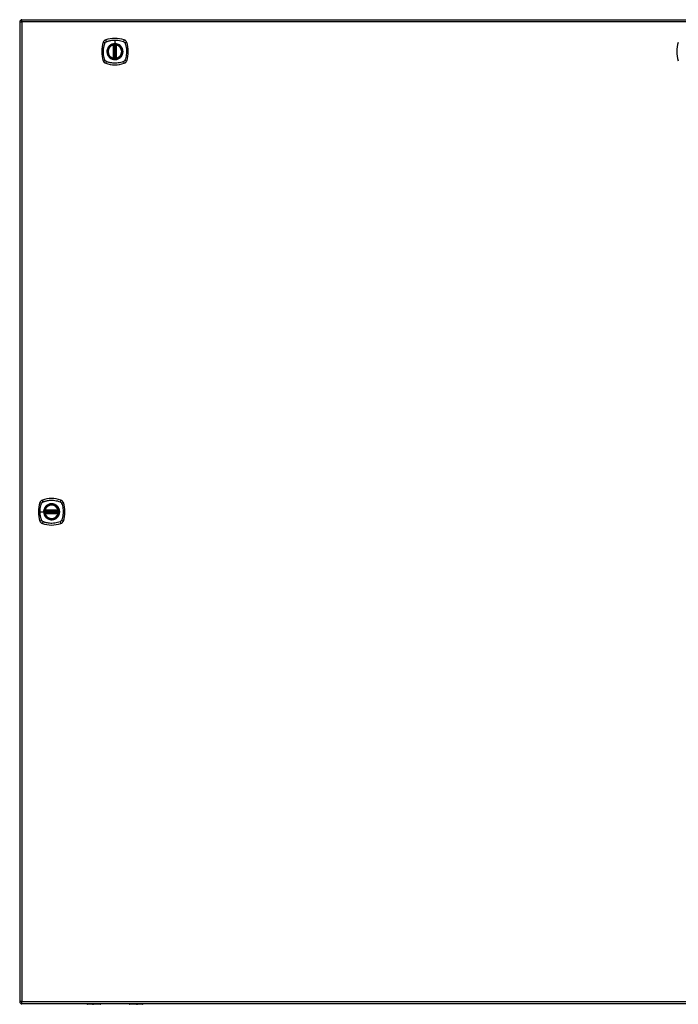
# Model space of a CAD drawing. Header units: inches. Extents: x 84 to 204, y 54 to 98.
# Tile 5 of 7: x 144 to 174, y 54 to 98. Entities that reach past the tile are written whole.
import ezdxf

# ---------------------------------------------------------------- set-up
doc = ezdxf.new("R2010")
doc.units = ezdxf.units.IN
doc.header["$MEASUREMENT"] = 0
doc.layers.add('Visible Edges(ANSI)', color=7, linetype='Continuous', lineweight=25)
doc.layers.add('Visible Tangent Edges(ANSI)', color=7, linetype='Continuous', lineweight=25)

msp = doc.modelspace()

# ---------------------------------------------------------------- linework, layer by layer
at = {"layer": 'Visible Edges(ANSI)'}
for p, q in [((144.455, 97.985), (144.455, 54.265)), ((144.554, 98.084), (204.159, 98.084)), ((148.646, 96.368), (148.646, 96.953)), ((148.666, 96.363), (148.666, 96.957)), ((148.745, 96.957), (148.745, 96.363)), ((148.765, 96.953), (148.765, 96.368)), ((145.583, 76.165), (146.176, 76.165)), ((146.176, 76.086), (145.583, 76.086)), ((145.587, 76.184), (146.172, 76.184)), ((146.172, 76.066), (145.587, 76.066)), ((204.159, 54.166), (144.554, 54.166)), ((148.06, 54.147), (147.475, 54.147)), ((148.076, 54.166), (148.076, 54.162)), ((149.335, 54.162), (149.335, 54.166)), ((149.936, 54.147), (149.351, 54.147))]:
    msp.add_line(p, q, dxfattribs=at)
for centre, radius in [((148.705, 96.66), 0.32), ((148.705, 96.66), 0.315), ((145.879, 76.125), 0.32), ((145.879, 76.125), 0.315)]:
    msp.add_circle(centre, radius, dxfattribs=at)
for centre, radius, start, end in [((144.554, 97.985), 0.099, 90, 180), ((148.351, 97.015), 0.177, 108.7722, 161.2278), ((148.705, 95.971), 1.28, 71.2278, 108.7722), ((149.06, 97.015), 0.177, 18.7722, 71.2278), ((149.394, 96.66), 1.28, 161.2278, 198.7722), ((148.705, 96.66), 0.313, 103.6344, 256.3656), ((148.705, 96.66), 0.313, 99.784, 103.6344), ((148.634, 96.953), 0.0118, 0, 103.6344), ((148.654, 96.957), 0.0118, 0, 99.784), ((148.705, 96.66), 0.313, 84.7499, 95.2501), ((148.757, 96.957), 0.0118, 80.216, 180), ((148.705, 96.66), 0.313, 76.3656, 80.216), ((148.776, 96.953), 0.0118, 76.3656, 180), ((148.705, 96.66), 0.313, 283.6344, 76.3656), ((148.016, 96.66), 1.28, 341.2278, 18.7722), ((175.046, 96.66), 1.28, 161.2278, 198.7722), ((148.351, 96.305), 0.177, 198.7722, 251.2278), ((148.634, 96.368), 0.0118, 256.3656, 0), ((148.705, 96.66), 0.313, 256.3656, 260.216), ((148.654, 96.363), 0.0118, 260.216, 0), ((148.705, 96.66), 0.313, 264.7499, 275.2501), ((148.757, 96.363), 0.0118, 180, 279.784), ((148.705, 96.66), 0.313, 279.784, 283.6344), ((148.776, 96.368), 0.0118, 180, 283.6344), ((149.06, 96.305), 0.177, 288.7722, 341.2278), ((148.705, 97.349), 1.28, 251.2278, 288.7722), ((146.568, 76.125), 1.28, 161.2278, 198.7722), ((145.525, 76.48), 0.177, 108.7722, 161.2278), ((145.879, 75.436), 1.28, 71.2278, 108.7722), ((146.234, 76.48), 0.177, 18.7722, 71.2278), ((145.19, 76.125), 1.28, 341.2278, 18.7722), ((145.879, 76.125), 0.313, 174.7499, 185.2501), ((145.879, 76.125), 0.313, 166.3656, 170.216), ((145.583, 76.176), 0.0118, 170.216, 270), ((145.583, 76.074), 0.0118, 90, 189.784), ((145.879, 76.125), 0.313, 189.784, 193.6344), ((145.879, 76.125), 0.313, 13.6344, 166.3656), ((145.587, 76.196), 0.0118, 166.3656, 270), ((145.587, 76.054), 0.0118, 90, 193.6344), ((145.879, 76.125), 0.313, 193.6344, 346.3656), ((146.172, 76.196), 0.0118, 270, 13.6344), ((146.172, 76.054), 0.0118, 346.3656, 90), ((146.176, 76.176), 0.0118, 270, 9.784), ((146.176, 76.074), 0.0118, 350.216, 90), ((145.879, 76.125), 0.313, 9.784, 13.6344), ((145.879, 76.125), 0.313, 346.3656, 350.216), ((145.879, 76.125), 0.313, 354.7499, 5.2501), ((145.525, 75.77), 0.177, 198.7722, 251.2278), ((145.879, 76.814), 1.28, 251.2278, 288.7722), ((146.234, 75.77), 0.177, 288.7722, 341.2278), ((144.554, 54.265), 0.099, 180, 270), ((147.475, 54.166), 0.0197, 180.5386, 270), ((148.06, 54.162), 0.0157, 270, 0), ((149.351, 54.162), 0.0157, 180, 270), ((149.936, 54.166), 0.0197, 270, 359.4614)]:
    msp.add_arc(centre, radius, start, end, dxfattribs=at)
for points, knots in [([(148.677, 96.972), (148.675, 96.972), (148.674, 96.972), (148.669, 96.971), (148.667, 96.971), (148.661, 96.97), (148.658, 96.97), (148.654, 96.969), (148.652, 96.969), (148.652, 96.969)], [0, 0, 0, 0, 0.01176793, 0.01176793, 0.03059662, 0.03059662, 0.06072253, 0.06072253, 0.09414345, 0.09414345, 0.09414345, 0.09414345]), ([(148.759, 96.969), (148.759, 96.969), (148.758, 96.969), (148.758, 96.969), (148.757, 96.969), (148.753, 96.97), (148.751, 96.97), (148.743, 96.971), (148.739, 96.971), (148.734, 96.972)], [0, 0, 0, 0, 0.01176876, 0.01176876, 0.03059878, 0.03059878, 0.0607268, 0.0607268, 0.09415008, 0.09415008, 0.09415008, 0.09415008]), ([(148.652, 96.352), (148.652, 96.352), (148.654, 96.352), (148.658, 96.351), (148.661, 96.35), (148.667, 96.35), (148.669, 96.349), (148.674, 96.349), (148.675, 96.349), (148.677, 96.349)], [0, 0, 0, 0, 0.03342093, 0.03342093, 0.06354683, 0.06354683, 0.08237552, 0.08237552, 0.09414345, 0.09414345, 0.09414345, 0.09414345]), ([(148.734, 96.349), (148.739, 96.349), (148.743, 96.349), (148.751, 96.35), (148.753, 96.351), (148.757, 96.351), (148.758, 96.352), (148.758, 96.352), (148.759, 96.352), (148.759, 96.352)], [0, 0, 0, 0, 0.03342328, 0.03342328, 0.06355131, 0.06355131, 0.08238132, 0.08238132, 0.09415008, 0.09415008, 0.09415008, 0.09415008]), ([(145.571, 76.178), (145.571, 76.178), (145.571, 76.178), (145.571, 76.177), (145.571, 76.177), (145.57, 76.173), (145.57, 76.17), (145.569, 76.163), (145.568, 76.158), (145.568, 76.154)], [0, 0, 0, 0, 0.01176876, 0.01176876, 0.03059878, 0.03059878, 0.0607268, 0.0607268, 0.09415008, 0.09415008, 0.09415008, 0.09415008]), ([(145.568, 76.097), (145.568, 76.095), (145.568, 76.093), (145.569, 76.089), (145.569, 76.087), (145.57, 76.081), (145.57, 76.078), (145.571, 76.073), (145.571, 76.072), (145.571, 76.072)], [0, 0, 0, 0, 0.01176793, 0.01176793, 0.03059662, 0.03059662, 0.06072253, 0.06072253, 0.09414345, 0.09414345, 0.09414345, 0.09414345]), ([(146.191, 76.154), (146.191, 76.158), (146.19, 76.163), (146.189, 76.17), (146.189, 76.173), (146.188, 76.177), (146.188, 76.177), (146.188, 76.178), (146.188, 76.178), (146.188, 76.178)], [0, 0, 0, 0, 0.03342328, 0.03342328, 0.06355131, 0.06355131, 0.08238132, 0.08238132, 0.09415008, 0.09415008, 0.09415008, 0.09415008]), ([(146.188, 76.072), (146.188, 76.072), (146.188, 76.073), (146.189, 76.078), (146.189, 76.081), (146.19, 76.087), (146.19, 76.089), (146.191, 76.093), (146.191, 76.095), (146.191, 76.097)], [0, 0, 0, 0, 0.03342093, 0.03342093, 0.06354683, 0.06354683, 0.08237552, 0.08237552, 0.09414345, 0.09414345, 0.09414345, 0.09414345])]:
    msp.add_open_spline(points, degree=3, knots=knots, dxfattribs=at)
at = {"layer": 'Visible Tangent Edges(ANSI)'}
for p, q in [((144.455, 97.985), (144.554, 97.985)), ((144.554, 97.985), (144.554, 98.084)), ((204.159, 97.985), (144.554, 97.985)), ((144.554, 97.985), (144.554, 54.265)), ((148.705, 97.177), (148.705, 97.017)), ((148.634, 96.953), (148.632, 96.964)), ((148.634, 96.953), (148.646, 96.953)), ((148.634, 96.953), (148.634, 96.368)), ((148.646, 96.953), (148.656, 96.953)), ((148.652, 96.969), (148.653, 96.963)), ((148.656, 96.957), (148.666, 96.957)), ((148.656, 96.368), (148.656, 96.953)), ((148.678, 96.96), (148.677, 96.972)), ((148.678, 96.36), (148.678, 96.96)), ((148.705, 97.012), (148.705, 97.017)), ((148.733, 96.96), (148.734, 96.972)), ((148.733, 96.96), (148.733, 96.36)), ((148.745, 96.957), (148.755, 96.957)), ((148.755, 96.953), (148.765, 96.953)), ((148.755, 96.953), (148.755, 96.368)), ((148.758, 96.963), (148.759, 96.969)), ((148.765, 96.953), (148.776, 96.953)), ((148.779, 96.964), (148.776, 96.953)), ((148.776, 96.368), (148.776, 96.953)), ((148.632, 96.356), (148.634, 96.368)), ((148.646, 96.368), (148.634, 96.368)), ((148.656, 96.368), (148.646, 96.368)), ((148.653, 96.358), (148.652, 96.352)), ((148.666, 96.363), (148.656, 96.363)), ((148.677, 96.349), (148.678, 96.36)), ((148.734, 96.349), (148.733, 96.36)), ((148.755, 96.363), (148.745, 96.363)), ((148.765, 96.368), (148.755, 96.368)), ((148.759, 96.352), (148.758, 96.358)), ((148.776, 96.368), (148.765, 96.368)), ((148.776, 96.368), (148.779, 96.356)), ((145.363, 76.125), (145.523, 76.125)), ((145.527, 76.125), (145.523, 76.125)), ((145.58, 76.153), (145.568, 76.154)), ((145.58, 76.098), (145.568, 76.097)), ((145.577, 76.177), (145.571, 76.178)), ((145.571, 76.072), (145.577, 76.073)), ((145.575, 76.199), (145.587, 76.196)), ((145.587, 76.054), (145.575, 76.051)), ((145.58, 76.153), (146.179, 76.153)), ((146.179, 76.098), (145.58, 76.098)), ((145.583, 76.165), (145.583, 76.175)), ((145.583, 76.076), (145.583, 76.086)), ((145.587, 76.184), (145.587, 76.196)), ((146.172, 76.196), (145.587, 76.196)), ((145.587, 76.175), (145.587, 76.184)), ((145.587, 76.175), (146.172, 76.175)), ((145.587, 76.066), (145.587, 76.076)), ((146.172, 76.076), (145.587, 76.076)), ((145.587, 76.054), (145.587, 76.066)), ((145.587, 76.054), (146.172, 76.054)), ((146.172, 76.196), (146.184, 76.199)), ((146.172, 76.196), (146.172, 76.184)), ((146.172, 76.184), (146.172, 76.175)), ((146.172, 76.076), (146.172, 76.066)), ((146.172, 76.066), (146.172, 76.054)), ((146.184, 76.051), (146.172, 76.054)), ((146.176, 76.175), (146.176, 76.165)), ((146.176, 76.086), (146.176, 76.076)), ((146.191, 76.154), (146.179, 76.153)), ((146.191, 76.097), (146.179, 76.098)), ((146.188, 76.178), (146.182, 76.177)), ((146.182, 76.073), (146.188, 76.072)), ((144.554, 54.265), (144.455, 54.265)), ((144.554, 54.166), (144.554, 54.265)), ((144.554, 54.265), (204.159, 54.265)), ((147.475, 54.166), (147.475, 54.147)), ((148.06, 54.147), (148.06, 54.166)), ((149.351, 54.166), (149.351, 54.147)), ((149.936, 54.147), (149.936, 54.166))]:
    msp.add_line(p, q, dxfattribs=at)
for centre, radius in [((148.705, 96.66), 0.346), ((148.705, 96.66), 0.342), ((148.705, 96.66), 0.325), ((148.705, 96.66), 0.324), ((145.879, 76.125), 0.346), ((145.879, 76.125), 0.342), ((145.879, 76.125), 0.325), ((145.879, 76.125), 0.324)]:
    msp.add_circle(centre, radius, dxfattribs=at)
for centre, start, end in [((148.705, 96.66), 103.6344, 256.3656), ((148.705, 96.66), 84.7499, 95.2501), ((148.705, 96.66), 283.6344, 76.3656), ((148.705, 96.66), 264.7499, 275.2501), ((145.879, 76.125), 174.7499, 185.2501), ((145.879, 76.125), 13.6344, 166.3656), ((145.879, 76.125), 193.6344, 346.3656), ((145.879, 76.125), 354.7499, 5.2501)]:
    msp.add_arc(centre, 0.301, start, end, dxfattribs=at)
for centre, major_axis, ratio, start_param, end_param in [((148.331, 97.073), (-0.037, 0.112), 0.042597, 0.170073, 1.307344), ((149.08, 97.073), (0.037, 0.112), 0.042597, 4.975842, 6.113112), ((148.293, 97.035), (-0.112, 0.037), 0.042597, 4.975842, 6.113112), ((148.652, 96.968), (-0.00893, -0.00773), 0.431674, 0, 1.315955), ((148.658, 96.957), (-0.0116, -0.0021), 0.025638, 4.856604, 6.283185), ((148.753, 96.957), (0.0116, -0.0021), 0.025638, 0, 1.426581), ((148.759, 96.968), (0.00893, -0.00773), 0.431674, 4.96723, 6.283185), ((149.118, 97.035), (0.112, 0.037), 0.042597, 0.170073, 1.307344), ((148.293, 96.286), (-0.112, -0.037), 0.042597, 0.170073, 1.307344), ((148.652, 96.352), (-0.00893, 0.00773), 0.431674, 4.96723, 6.283185), ((148.658, 96.363), (-0.0116, 0.0021), 0.025638, 0, 1.426581), ((148.753, 96.363), (0.0116, 0.0021), 0.025638, 4.856604, 6.283185), ((148.759, 96.352), (0.00893, 0.00773), 0.431674, 0, 1.315955), ((149.118, 96.286), (0.112, -0.037), 0.042597, 4.975842, 6.113112), ((148.331, 96.248), (-0.037, -0.112), 0.042597, 4.975842, 6.113112), ((149.08, 96.248), (0.037, -0.112), 0.042597, 0.170073, 1.307344), ((145.467, 76.5), (-0.112, 0.037), 0.042597, 4.975842, 6.113112), ((145.505, 76.538), (-0.037, 0.112), 0.042597, 0.170073, 1.307344), ((146.254, 76.538), (0.037, 0.112), 0.042597, 4.975842, 6.113112), ((146.292, 76.5), (0.112, 0.037), 0.042597, 0.170073, 1.307344), ((145.571, 76.178), (0.00773, 0.00893), 0.431674, 4.96723, 6.283185), ((145.571, 76.072), (0.00773, -0.00893), 0.431674, 0, 1.315955), ((145.583, 76.173), (0.0021, 0.0116), 0.025638, 0, 1.426581), ((145.583, 76.078), (0.0021, -0.0116), 0.025638, 4.856604, 6.283185), ((146.176, 76.173), (-0.0021, 0.0116), 0.025638, 4.856604, 6.283185), ((146.176, 76.078), (-0.0021, -0.0116), 0.025638, 0, 1.426581), ((146.188, 76.178), (-0.00773, 0.00893), 0.431674, 0, 1.315955), ((146.188, 76.072), (-0.00773, -0.00893), 0.431674, 4.96723, 6.283185), ((145.467, 75.751), (-0.112, -0.037), 0.042597, 0.170073, 1.307344), ((145.505, 75.713), (-0.037, -0.112), 0.042597, 4.975842, 6.113112), ((146.254, 75.713), (0.037, -0.112), 0.042597, 0.170073, 1.307344), ((146.292, 75.751), (0.112, -0.037), 0.042597, 4.975842, 6.113112)]:
    msp.add_ellipse(centre, major_axis=major_axis, ratio=ratio, start_param=start_param, end_param=end_param, dxfattribs=at)
for points, knots in [([(148.317, 97.1), (148.321, 97.102), (148.326, 97.104), (148.33, 97.107), (148.334, 97.108), (148.337, 97.109), (148.348, 97.113), (148.355, 97.116), (148.377, 97.123), (148.391, 97.128), (148.424, 97.138), (148.443, 97.143), (148.483, 97.152), (148.505, 97.157), (148.556, 97.166), (148.586, 97.17), (148.646, 97.175), (148.675, 97.177), (148.705, 97.177)], [-2.0916334, -2.0916334, -2.0916334, -2.0916334, -2.0642813, -2.0642813, -2.0642813, -2.0356922, -2.0356922, -1.9797509, -1.9797509, -1.8678685, -1.8678685, -1.7251565, -1.7251565, -1.5653756, -1.5653756, -1.3447881, -1.3447881, -1.1256399, -1.1256399, -1.1256399, -1.1256399]), ([(148.705, 97.177), (148.709, 97.177), (148.713, 97.177), (148.763, 97.176), (148.809, 97.173), (148.893, 97.16), (148.932, 97.152), (149.007, 97.132), (149.044, 97.12), (149.081, 97.107), (149.085, 97.104), (149.09, 97.102), (149.094, 97.1)], [-1.1256399, -1.1256399, -1.1256399, -1.1256399, -1.0995163, -1.0995163, -0.7599169, -0.7599169, -0.4729864, -0.4729864, -0.1860606, -0.1860606, -0.1860606, -0.158713, -0.158713, -0.158713, -0.158713]), ([(148.266, 96.272), (148.263, 96.276), (148.261, 96.28), (148.259, 96.285), (148.246, 96.321), (148.234, 96.358), (148.214, 96.434), (148.206, 96.472), (148.193, 96.557), (148.189, 96.603), (148.189, 96.683), (148.19, 96.717), (148.196, 96.78), (148.2, 96.81), (148.209, 96.861), (148.213, 96.882), (148.223, 96.922), (148.228, 96.941), (148.238, 96.974), (148.243, 96.989), (148.25, 97.01), (148.253, 97.018), (148.256, 97.028), (148.258, 97.032), (148.259, 97.036), (148.261, 97.04), (148.263, 97.045), (148.266, 97.049)], [-2.091632, -2.091632, -2.091632, -2.091632, -2.064284, -2.064284, -2.064284, -1.777358, -1.777358, -1.490428, -1.490428, -1.150828, -1.150828, -0.905556, -0.905556, -0.684969, -0.684969, -0.525188, -0.525188, -0.382476, -0.382476, -0.270594, -0.270594, -0.214652, -0.214652, -0.186063, -0.186063, -0.186063, -0.158711, -0.158711, -0.158711, -0.158711]), ([(148.266, 97.049), (148.266, 97.05), (148.266, 97.051), (148.27, 97.057), (148.273, 97.062), (148.28, 97.071), (148.283, 97.075), (148.287, 97.079)], [-0.07033438, -0.07033438, -0.07033438, -0.07033438, -0.06421309, -0.06421309, -0.02948796, -0.02948796, 0, 0, 0, 0]), ([(148.287, 97.079), (148.295, 97.087), (148.305, 97.094), (148.316, 97.1), (148.316, 97.1), (148.317, 97.1)], [-0.96795364, -0.96795364, -0.96795364, -0.96795364, -0.90021117, -0.90021117, -0.8975441, -0.8975441, -0.8975441, -0.8975441]), ([(148.431, 96.888), (148.396, 96.846), (148.37, 96.795), (148.35, 96.708), (148.347, 96.672), (148.353, 96.585), (148.368, 96.534), (148.404, 96.469), (148.417, 96.45), (148.431, 96.433)], [-2.261677, -2.261677, -2.261677, -2.261677, -1.798938, -1.798938, -1.507093, -1.507093, -1.067939, -1.067939, -0.878435, -0.878435, -0.878435, -0.878435]), ([(148.705, 97.012), (148.728, 97.012), (148.751, 97.01), (148.803, 97), (148.83, 96.991), (148.883, 96.966), (148.908, 96.95), (148.93, 96.932), (148.964, 96.903), (148.993, 96.869), (149.036, 96.79), (149.05, 96.746), (149.059, 96.667), (149.058, 96.632), (149.042, 96.539), (149.015, 96.482), (148.977, 96.435), (148.949, 96.402), (148.916, 96.374), (148.84, 96.332), (148.797, 96.318), (148.735, 96.309), (148.714, 96.308), (148.655, 96.31), (148.617, 96.317), (148.544, 96.345), (148.51, 96.364), (148.481, 96.389), (148.447, 96.417), (148.418, 96.452), (148.372, 96.536), (148.357, 96.586), (148.352, 96.672), (148.355, 96.707), (148.375, 96.793), (148.4, 96.843), (148.434, 96.885), (148.463, 96.921), (148.5, 96.95), (148.557, 96.98), (148.573, 96.987), (148.627, 97.006), (148.666, 97.012), (148.705, 97.012)], [-3.141593, -3.141593, -3.141593, -3.141593, -2.946484, -2.946484, -2.698623, -2.698623, -2.450768, -2.450768, -2.450768, -2.075295, -2.075295, -1.686192, -1.686192, -1.395223, -1.395223, -0.880236, -0.880236, -0.880236, -0.512165, -0.512165, -0.139879, -0.139879, 0.031355, 0.031355, 0.361026, 0.361026, 0.690691, 0.690691, 0.690691, 1.067939, 1.067939, 1.507093, 1.507093, 1.798938, 1.798938, 2.261677, 2.261677, 2.261677, 2.656394, 2.656394, 2.806973, 2.806973, 3.141593, 3.141593, 3.141593, 3.141593]), ([(148.705, 97.017), (148.666, 97.017), (148.626, 97.01), (148.571, 96.991), (148.555, 96.984), (148.517, 96.964), (148.497, 96.951), (148.478, 96.935)], [-3.1415927, -3.1415927, -3.1415927, -3.1415927, -2.8069728, -2.8069728, -2.6563938, -2.6563938, -2.4492433, -2.4492433, -2.4492433, -2.4492433]), ([(148.653, 96.963), (148.652, 96.963), (148.651, 96.964), (148.649, 96.965), (148.647, 96.965), (148.645, 96.965), (148.644, 96.965), (148.643, 96.966), (148.642, 96.966), (148.641, 96.966), (148.64, 96.966), (148.638, 96.965), (148.637, 96.965), (148.634, 96.965), (148.633, 96.965), (148.632, 96.964)], [0, 0, 0, 0, 0.0147084, 0.0147084, 0.031518, 0.031518, 0.04202399, 0.04202399, 0.04727699, 0.04727699, 0.05568179, 0.05568179, 0.06912947, 0.06912947, 0.08404799, 0.08404799, 0.08404799, 0.08404799]), ([(148.656, 96.957), (148.656, 96.958), (148.655, 96.959), (148.655, 96.96), (148.654, 96.961), (148.654, 96.962), (148.653, 96.963)], [-0.0331638, -0.0331638, -0.0331638, -0.0331638, -0.01452823, -0.01452823, -0.01452823, 0, 0, 0, 0]), ([(148.656, 96.953), (148.656, 96.953), (148.656, 96.954), (148.656, 96.955), (148.656, 96.955), (148.656, 96.956), (148.656, 96.956), (148.656, 96.957), (148.656, 96.957), (148.656, 96.957)], [0, 0, 0, 0, 0.00371762, 0.00371762, 0.00706872, 0.00706872, 0.00916316, 0.00916316, 0.01047218, 0.01047218, 0.01047218, 0.01047218]), ([(148.666, 96.957), (148.666, 96.957), (148.667, 96.957), (148.669, 96.958), (148.67, 96.958), (148.673, 96.959), (148.674, 96.959), (148.676, 96.96), (148.677, 96.96), (148.678, 96.96)], [-0.09414345, -0.09414345, -0.09414345, -0.09414345, -0.06072253, -0.06072253, -0.03059662, -0.03059662, -0.01176793, -0.01176793, 0, 0, 0, 0]), ([(148.933, 96.935), (148.91, 96.954), (148.885, 96.97), (148.832, 96.995), (148.804, 97.005), (148.752, 97.015), (148.729, 97.017), (148.705, 97.017)], [2.4507676, 2.4507676, 2.4507676, 2.4507676, 2.6986231, 2.6986231, 2.9464842, 2.9464842, 3.1415927, 3.1415927, 3.1415927, 3.1415927]), ([(148.733, 96.96), (148.735, 96.96), (148.737, 96.959), (148.741, 96.958), (148.742, 96.958), (148.744, 96.957), (148.744, 96.957), (148.745, 96.957), (148.745, 96.957), (148.745, 96.957)], [-0.09415008, -0.09415008, -0.09415008, -0.09415008, -0.0607268, -0.0607268, -0.03059878, -0.03059878, -0.01176876, -0.01176876, 0, 0, 0, 0]), ([(148.755, 96.957), (148.755, 96.957), (148.755, 96.957), (148.755, 96.956), (148.755, 96.956), (148.755, 96.955), (148.755, 96.955), (148.755, 96.954), (148.755, 96.953), (148.755, 96.953)], [0, 0, 0, 0, 0.00130902, 0.00130902, 0.00340346, 0.00340346, 0.00675456, 0.00675456, 0.01047218, 0.01047218, 0.01047218, 0.01047218]), ([(148.779, 96.964), (148.778, 96.965), (148.777, 96.965), (148.774, 96.965), (148.772, 96.966), (148.77, 96.966), (148.769, 96.966), (148.767, 96.965), (148.767, 96.965), (148.766, 96.965), (148.765, 96.965), (148.763, 96.965), (148.762, 96.965), (148.76, 96.964), (148.759, 96.963), (148.758, 96.963)], [-0.00107612, -0.00107612, -0.00107612, -0.00107612, 0.01363228, 0.01363228, 0.03044188, 0.03044188, 0.04094788, 0.04094788, 0.04620088, 0.04620088, 0.05460568, 0.05460568, 0.06805335, 0.06805335, 0.08297187, 0.08297187, 0.08297187, 0.08297187]), ([(148.98, 96.433), (149.019, 96.48), (149.046, 96.537), (149.063, 96.631), (149.064, 96.667), (149.055, 96.747), (149.04, 96.792), (149.007, 96.852), (148.994, 96.871), (148.98, 96.888)], [0.880236, 0.880236, 0.880236, 0.880236, 1.395223, 1.395223, 1.686192, 1.686192, 2.075295, 2.075295, 2.263394, 2.263394, 2.263394, 2.263394]), ([(149.094, 97.1), (149.102, 97.097), (149.109, 97.092), (149.126, 97.078), (149.135, 97.068), (149.143, 97.054), (149.144, 97.051), (149.145, 97.049)], [0, 0, 0, 0, 0.0481127, 0.0481127, 0.1250929, 0.1250929, 0.1407015, 0.1407015, 0.1407015, 0.1407015]), ([(149.145, 97.049), (149.147, 97.045), (149.15, 97.04), (149.152, 97.036), (149.153, 97.032), (149.154, 97.028), (149.158, 97.018), (149.161, 97.01), (149.168, 96.989), (149.173, 96.974), (149.183, 96.941), (149.188, 96.922), (149.198, 96.882), (149.202, 96.861), (149.211, 96.81), (149.215, 96.78), (149.221, 96.717), (149.222, 96.683), (149.221, 96.603), (149.218, 96.557), (149.205, 96.472), (149.197, 96.434), (149.177, 96.358), (149.165, 96.321), (149.152, 96.285), (149.15, 96.28), (149.147, 96.276), (149.145, 96.272)], [-2.091633, -2.091633, -2.091633, -2.091633, -2.064281, -2.064281, -2.064281, -2.035692, -2.035692, -1.979751, -1.979751, -1.867869, -1.867869, -1.725157, -1.725157, -1.565376, -1.565376, -1.344788, -1.344788, -1.099516, -1.099516, -0.759917, -0.759917, -0.472986, -0.472986, -0.186061, -0.186061, -0.186061, -0.158713, -0.158713, -0.158713, -0.158713]), ([(148.317, 96.22), (148.315, 96.221), (148.313, 96.222), (148.303, 96.228), (148.296, 96.233), (148.283, 96.245), (148.278, 96.251), (148.27, 96.262), (148.268, 96.267), (148.266, 96.272)], [-0.1406326, -0.1406326, -0.1406326, -0.1406326, -0.1276168, -0.1276168, -0.0774468, -0.0774468, -0.0297872, -0.0297872, 0, 0, 0, 0]), ([(148.478, 96.386), (148.508, 96.361), (148.542, 96.341), (148.616, 96.313), (148.655, 96.305), (148.714, 96.303), (148.735, 96.304), (148.799, 96.313), (148.842, 96.328), (148.899, 96.36), (148.917, 96.372), (148.933, 96.386)], [-0.690691, -0.690691, -0.690691, -0.690691, -0.361026, -0.361026, -0.031355, -0.031355, 0.139879, 0.139879, 0.512165, 0.512165, 0.692534, 0.692534, 0.692534, 0.692534]), ([(148.632, 96.356), (148.633, 96.356), (148.634, 96.355), (148.637, 96.355), (148.639, 96.355), (148.641, 96.355), (148.642, 96.355), (148.643, 96.355), (148.644, 96.355), (148.645, 96.355), (148.646, 96.355), (148.648, 96.356), (148.649, 96.356), (148.651, 96.357), (148.652, 96.357), (148.653, 96.358)], [-0.00107612, -0.00107612, -0.00107612, -0.00107612, 0.01363228, 0.01363228, 0.03044188, 0.03044188, 0.04094788, 0.04094788, 0.04620088, 0.04620088, 0.05460568, 0.05460568, 0.06805335, 0.06805335, 0.08297187, 0.08297187, 0.08297187, 0.08297187]), ([(148.656, 96.363), (148.656, 96.364), (148.656, 96.364), (148.656, 96.364), (148.656, 96.364), (148.656, 96.365), (148.656, 96.366), (148.656, 96.367), (148.656, 96.367), (148.656, 96.368)], [0, 0, 0, 0, 0.00130902, 0.00130902, 0.00340346, 0.00340346, 0.00675456, 0.00675456, 0.01047218, 0.01047218, 0.01047218, 0.01047218]), ([(148.678, 96.36), (148.677, 96.36), (148.676, 96.361), (148.674, 96.361), (148.673, 96.361), (148.67, 96.362), (148.669, 96.363), (148.667, 96.363), (148.666, 96.363), (148.666, 96.363)], [-0.09414345, -0.09414345, -0.09414345, -0.09414345, -0.08237552, -0.08237552, -0.06354683, -0.06354683, -0.03342093, -0.03342093, 0, 0, 0, 0]), ([(148.745, 96.363), (148.745, 96.363), (148.745, 96.363), (148.744, 96.363), (148.744, 96.363), (148.742, 96.363), (148.741, 96.362), (148.737, 96.361), (148.735, 96.361), (148.733, 96.36)], [-0.09415008, -0.09415008, -0.09415008, -0.09415008, -0.08238132, -0.08238132, -0.06355131, -0.06355131, -0.03342328, -0.03342328, 0, 0, 0, 0]), ([(148.755, 96.368), (148.755, 96.367), (148.755, 96.367), (148.755, 96.366), (148.755, 96.365), (148.755, 96.364), (148.755, 96.364), (148.755, 96.364), (148.755, 96.364), (148.755, 96.363)], [0, 0, 0, 0, 0.00371762, 0.00371762, 0.00706872, 0.00706872, 0.00916316, 0.00916316, 0.01047218, 0.01047218, 0.01047218, 0.01047218]), ([(148.755, 96.363), (148.755, 96.362), (148.756, 96.361), (148.756, 96.36), (148.757, 96.359), (148.757, 96.358), (148.758, 96.358)], [-0.0331638, -0.0331638, -0.0331638, -0.0331638, -0.01452823, -0.01452823, -0.01452823, 0, 0, 0, 0]), ([(148.758, 96.358), (148.759, 96.357), (148.76, 96.357), (148.762, 96.356), (148.764, 96.356), (148.766, 96.355), (148.767, 96.355), (148.768, 96.355), (148.769, 96.355), (148.77, 96.355), (148.771, 96.355), (148.773, 96.355), (148.774, 96.355), (148.777, 96.355), (148.778, 96.356), (148.779, 96.356)], [0, 0, 0, 0, 0.0147084, 0.0147084, 0.031518, 0.031518, 0.04202399, 0.04202399, 0.04727699, 0.04727699, 0.05568179, 0.05568179, 0.06912947, 0.06912947, 0.08404799, 0.08404799, 0.08404799, 0.08404799]), ([(149.145, 96.272), (149.142, 96.264), (149.137, 96.257), (149.124, 96.24), (149.113, 96.231), (149.099, 96.223), (149.097, 96.221), (149.094, 96.22)], [0, 0, 0, 0, 0.0481127, 0.0481127, 0.1250929, 0.1250929, 0.1407015, 0.1407015, 0.1407015, 0.1407015]), ([(149.094, 96.22), (149.09, 96.218), (149.085, 96.216), (149.081, 96.214), (149.044, 96.2), (149.007, 96.188), (148.932, 96.169), (148.893, 96.161), (148.809, 96.148), (148.763, 96.144), (148.683, 96.143), (148.649, 96.145), (148.586, 96.15), (148.556, 96.154), (148.505, 96.164), (148.483, 96.168), (148.443, 96.178), (148.424, 96.183), (148.391, 96.193), (148.377, 96.197), (148.355, 96.205), (148.348, 96.207), (148.337, 96.211), (148.334, 96.213), (148.33, 96.214), (148.326, 96.216), (148.321, 96.218), (148.317, 96.22)], [-2.091632, -2.091632, -2.091632, -2.091632, -2.064284, -2.064284, -2.064284, -1.777358, -1.777358, -1.490428, -1.490428, -1.150828, -1.150828, -0.905556, -0.905556, -0.684969, -0.684969, -0.525188, -0.525188, -0.382476, -0.382476, -0.270594, -0.270594, -0.214652, -0.214652, -0.186063, -0.186063, -0.186063, -0.158711, -0.158711, -0.158711, -0.158711]), ([(145.363, 76.125), (145.363, 76.129), (145.363, 76.132), (145.363, 76.182), (145.367, 76.229), (145.38, 76.313), (145.388, 76.352), (145.408, 76.427), (145.42, 76.464), (145.433, 76.501), (145.435, 76.505), (145.437, 76.51), (145.44, 76.514)], [-1.1256399, -1.1256399, -1.1256399, -1.1256399, -1.0995163, -1.0995163, -0.7599169, -0.7599169, -0.4729864, -0.4729864, -0.1860606, -0.1860606, -0.1860606, -0.158713, -0.158713, -0.158713, -0.158713]), ([(145.44, 76.514), (145.443, 76.521), (145.448, 76.529), (145.461, 76.546), (145.472, 76.555), (145.486, 76.563), (145.488, 76.564), (145.491, 76.565)], [0, 0, 0, 0, 0.0481127, 0.0481127, 0.1250929, 0.1250929, 0.1407015, 0.1407015, 0.1407015, 0.1407015]), ([(145.491, 76.565), (145.495, 76.567), (145.5, 76.569), (145.504, 76.572), (145.508, 76.573), (145.511, 76.574), (145.522, 76.578), (145.529, 76.581), (145.551, 76.588), (145.565, 76.593), (145.598, 76.603), (145.617, 76.608), (145.657, 76.617), (145.679, 76.622), (145.73, 76.631), (145.76, 76.635), (145.823, 76.641), (145.857, 76.642), (145.937, 76.641), (145.983, 76.638), (146.067, 76.625), (146.106, 76.617), (146.181, 76.597), (146.218, 76.585), (146.255, 76.572), (146.259, 76.569), (146.264, 76.567), (146.268, 76.565)], [-2.091633, -2.091633, -2.091633, -2.091633, -2.064281, -2.064281, -2.064281, -2.035692, -2.035692, -1.979751, -1.979751, -1.867869, -1.867869, -1.725157, -1.725157, -1.565376, -1.565376, -1.344788, -1.344788, -1.099516, -1.099516, -0.759917, -0.759917, -0.472986, -0.472986, -0.186061, -0.186061, -0.186061, -0.158713, -0.158713, -0.158713, -0.158713]), ([(145.527, 76.125), (145.527, 76.148), (145.53, 76.171), (145.54, 76.222), (145.549, 76.25), (145.574, 76.303), (145.59, 76.328), (145.608, 76.35), (145.636, 76.384), (145.67, 76.412), (145.749, 76.456), (145.794, 76.47), (145.873, 76.479), (145.908, 76.478), (146.001, 76.461), (146.058, 76.435), (146.104, 76.397), (146.138, 76.369), (146.165, 76.336), (146.208, 76.26), (146.222, 76.217), (146.231, 76.154), (146.232, 76.134), (146.23, 76.075), (146.223, 76.037), (146.195, 75.964), (146.175, 75.93), (146.151, 75.9), (146.123, 75.866), (146.088, 75.838), (146.004, 75.792), (145.953, 75.777), (145.867, 75.772), (145.833, 75.775), (145.747, 75.794), (145.696, 75.819), (145.655, 75.854), (145.619, 75.883), (145.589, 75.92), (145.56, 75.977), (145.553, 75.993), (145.534, 76.047), (145.527, 76.086), (145.527, 76.125)], [-3.141593, -3.141593, -3.141593, -3.141593, -2.946484, -2.946484, -2.698623, -2.698623, -2.450768, -2.450768, -2.450768, -2.075295, -2.075295, -1.686192, -1.686192, -1.395223, -1.395223, -0.880236, -0.880236, -0.880236, -0.512165, -0.512165, -0.139879, -0.139879, 0.031355, 0.031355, 0.361026, 0.361026, 0.690691, 0.690691, 0.690691, 1.067939, 1.067939, 1.507093, 1.507093, 1.798938, 1.798938, 2.261677, 2.261677, 2.261677, 2.656394, 2.656394, 2.806973, 2.806973, 3.141593, 3.141593, 3.141593, 3.141593]), ([(146.107, 76.4), (146.06, 76.439), (146.002, 76.466), (145.908, 76.483), (145.873, 76.484), (145.793, 76.474), (145.748, 76.46), (145.687, 76.427), (145.669, 76.414), (145.652, 76.4)], [0.880236, 0.880236, 0.880236, 0.880236, 1.395223, 1.395223, 1.686192, 1.686192, 2.075295, 2.075295, 2.263394, 2.263394, 2.263394, 2.263394]), ([(146.268, 76.565), (146.276, 76.562), (146.283, 76.557), (146.3, 76.543), (146.309, 76.533), (146.317, 76.519), (146.318, 76.516), (146.319, 76.514)], [0, 0, 0, 0, 0.0481127, 0.0481127, 0.1250929, 0.1250929, 0.1407015, 0.1407015, 0.1407015, 0.1407015]), ([(146.319, 76.514), (146.321, 76.51), (146.324, 76.505), (146.326, 76.501), (146.339, 76.464), (146.351, 76.427), (146.371, 76.352), (146.379, 76.313), (146.392, 76.229), (146.395, 76.182), (146.396, 76.102), (146.395, 76.069), (146.389, 76.005), (146.385, 75.976), (146.376, 75.925), (146.372, 75.903), (146.362, 75.863), (146.357, 75.844), (146.347, 75.811), (146.342, 75.797), (146.335, 75.775), (146.332, 75.768), (146.328, 75.757), (146.327, 75.754), (146.326, 75.75), (146.324, 75.745), (146.321, 75.741), (146.319, 75.737)], [-2.091632, -2.091632, -2.091632, -2.091632, -2.064284, -2.064284, -2.064284, -1.777358, -1.777358, -1.490428, -1.490428, -1.150828, -1.150828, -0.905556, -0.905556, -0.684969, -0.684969, -0.525188, -0.525188, -0.382476, -0.382476, -0.270594, -0.270594, -0.214652, -0.214652, -0.186063, -0.186063, -0.186063, -0.158711, -0.158711, -0.158711, -0.158711]), ([(145.44, 75.737), (145.437, 75.741), (145.435, 75.745), (145.433, 75.75), (145.432, 75.754), (145.43, 75.757), (145.427, 75.768), (145.424, 75.775), (145.417, 75.797), (145.412, 75.811), (145.402, 75.844), (145.397, 75.863), (145.387, 75.903), (145.383, 75.925), (145.374, 75.976), (145.37, 76.005), (145.364, 76.065), (145.363, 76.095), (145.363, 76.125)], [-2.0916334, -2.0916334, -2.0916334, -2.0916334, -2.0642813, -2.0642813, -2.0642813, -2.0356922, -2.0356922, -1.9797509, -1.9797509, -1.8678685, -1.8678685, -1.7251565, -1.7251565, -1.5653756, -1.5653756, -1.3447881, -1.3447881, -1.1256399, -1.1256399, -1.1256399, -1.1256399]), ([(145.605, 76.353), (145.586, 76.33), (145.57, 76.305), (145.545, 76.252), (145.535, 76.224), (145.525, 76.172), (145.523, 76.148), (145.523, 76.125)], [2.4507676, 2.4507676, 2.4507676, 2.4507676, 2.6986231, 2.6986231, 2.9464842, 2.9464842, 3.1415927, 3.1415927, 3.1415927, 3.1415927]), ([(145.523, 76.125), (145.523, 76.086), (145.529, 76.045), (145.548, 75.991), (145.555, 75.975), (145.575, 75.937), (145.589, 75.917), (145.605, 75.898)], [-3.1415927, -3.1415927, -3.1415927, -3.1415927, -2.8069728, -2.8069728, -2.6563938, -2.6563938, -2.4492433, -2.4492433, -2.4492433, -2.4492433]), ([(145.575, 76.199), (145.575, 76.198), (145.575, 76.196), (145.574, 76.194), (145.574, 76.192), (145.574, 76.19), (145.574, 76.189), (145.574, 76.187), (145.574, 76.187), (145.574, 76.186), (145.575, 76.185), (145.575, 76.183), (145.575, 76.182), (145.576, 76.18), (145.576, 76.178), (145.577, 76.177)], [-0.00107612, -0.00107612, -0.00107612, -0.00107612, 0.01363228, 0.01363228, 0.03044188, 0.03044188, 0.04094788, 0.04094788, 0.04620088, 0.04620088, 0.05460568, 0.05460568, 0.06805335, 0.06805335, 0.08297187, 0.08297187, 0.08297187, 0.08297187]), ([(145.577, 76.073), (145.576, 76.072), (145.576, 76.071), (145.575, 76.068), (145.575, 76.067), (145.574, 76.065), (145.574, 76.064), (145.574, 76.062), (145.574, 76.062), (145.574, 76.061), (145.574, 76.06), (145.574, 76.058), (145.574, 76.057), (145.575, 76.054), (145.575, 76.053), (145.575, 76.051)], [0, 0, 0, 0, 0.0147084, 0.0147084, 0.031518, 0.031518, 0.04202399, 0.04202399, 0.04727699, 0.04727699, 0.05568179, 0.05568179, 0.06912947, 0.06912947, 0.08404799, 0.08404799, 0.08404799, 0.08404799]), ([(145.583, 76.076), (145.581, 76.076), (145.58, 76.075), (145.579, 76.075), (145.578, 76.074), (145.578, 76.074), (145.577, 76.073)], [-0.0331638, -0.0331638, -0.0331638, -0.0331638, -0.01452823, -0.01452823, -0.01452823, 0, 0, 0, 0]), ([(145.58, 76.153), (145.58, 76.155), (145.58, 76.157), (145.581, 76.161), (145.582, 76.162), (145.582, 76.164), (145.582, 76.164), (145.583, 76.165), (145.583, 76.165), (145.583, 76.165)], [-0.09415008, -0.09415008, -0.09415008, -0.09415008, -0.0607268, -0.0607268, -0.03059878, -0.03059878, -0.01176876, -0.01176876, 0, 0, 0, 0]), ([(145.583, 76.086), (145.583, 76.086), (145.582, 76.086), (145.582, 76.089), (145.581, 76.09), (145.581, 76.093), (145.58, 76.094), (145.58, 76.096), (145.58, 76.097), (145.58, 76.098)], [-0.09414345, -0.09414345, -0.09414345, -0.09414345, -0.06072253, -0.06072253, -0.03059662, -0.03059662, -0.01176793, -0.01176793, 0, 0, 0, 0]), ([(145.583, 76.175), (145.583, 76.175), (145.583, 76.175), (145.583, 76.175), (145.584, 76.175), (145.584, 76.175), (145.585, 76.175), (145.586, 76.175), (145.586, 76.175), (145.587, 76.175)], [0, 0, 0, 0, 0.00130902, 0.00130902, 0.00340346, 0.00340346, 0.00675456, 0.00675456, 0.01047218, 0.01047218, 0.01047218, 0.01047218]), ([(145.587, 76.076), (145.586, 76.076), (145.586, 76.076), (145.585, 76.076), (145.584, 76.076), (145.584, 76.076), (145.583, 76.076), (145.583, 76.076), (145.583, 76.076), (145.583, 76.076)], [0, 0, 0, 0, 0.00371762, 0.00371762, 0.00706872, 0.00706872, 0.00916316, 0.00916316, 0.01047218, 0.01047218, 0.01047218, 0.01047218]), ([(146.154, 75.898), (146.179, 75.928), (146.199, 75.962), (146.227, 76.036), (146.235, 76.074), (146.237, 76.134), (146.236, 76.155), (146.227, 76.218), (146.212, 76.262), (146.18, 76.319), (146.168, 76.336), (146.154, 76.353)], [-0.690691, -0.690691, -0.690691, -0.690691, -0.361026, -0.361026, -0.031355, -0.031355, 0.139879, 0.139879, 0.512165, 0.512165, 0.692534, 0.692534, 0.692534, 0.692534]), ([(146.172, 76.175), (146.173, 76.175), (146.173, 76.175), (146.174, 76.175), (146.174, 76.175), (146.175, 76.175), (146.175, 76.175), (146.176, 76.175), (146.176, 76.175), (146.176, 76.175)], [0, 0, 0, 0, 0.00371762, 0.00371762, 0.00706872, 0.00706872, 0.00916316, 0.00916316, 0.01047218, 0.01047218, 0.01047218, 0.01047218]), ([(146.176, 76.076), (146.176, 76.076), (146.176, 76.076), (146.175, 76.076), (146.175, 76.076), (146.174, 76.076), (146.174, 76.076), (146.173, 76.076), (146.173, 76.076), (146.172, 76.076)], [0, 0, 0, 0, 0.00130902, 0.00130902, 0.00340346, 0.00340346, 0.00675456, 0.00675456, 0.01047218, 0.01047218, 0.01047218, 0.01047218]), ([(146.176, 76.175), (146.177, 76.175), (146.179, 76.175), (146.18, 76.176), (146.181, 76.176), (146.181, 76.177), (146.182, 76.177)], [-0.0331638, -0.0331638, -0.0331638, -0.0331638, -0.01452823, -0.01452823, -0.01452823, 0, 0, 0, 0]), ([(146.176, 76.165), (146.176, 76.165), (146.176, 76.165), (146.176, 76.164), (146.177, 76.164), (146.177, 76.162), (146.178, 76.161), (146.178, 76.157), (146.179, 76.155), (146.179, 76.153)], [-0.09415008, -0.09415008, -0.09415008, -0.09415008, -0.08238132, -0.08238132, -0.06355131, -0.06355131, -0.03342328, -0.03342328, 0, 0, 0, 0]), ([(146.179, 76.098), (146.179, 76.097), (146.179, 76.096), (146.179, 76.094), (146.178, 76.093), (146.178, 76.09), (146.177, 76.089), (146.176, 76.086), (146.176, 76.086), (146.176, 76.086)], [-0.09414345, -0.09414345, -0.09414345, -0.09414345, -0.08237552, -0.08237552, -0.06354683, -0.06354683, -0.03342093, -0.03342093, 0, 0, 0, 0]), ([(146.182, 76.177), (146.183, 76.178), (146.183, 76.18), (146.184, 76.182), (146.184, 76.183), (146.185, 76.186), (146.185, 76.187), (146.185, 76.188), (146.185, 76.189), (146.185, 76.19), (146.185, 76.191), (146.185, 76.193), (146.185, 76.194), (146.184, 76.196), (146.184, 76.198), (146.184, 76.199)], [0, 0, 0, 0, 0.0147084, 0.0147084, 0.031518, 0.031518, 0.04202399, 0.04202399, 0.04727699, 0.04727699, 0.05568179, 0.05568179, 0.06912947, 0.06912947, 0.08404799, 0.08404799, 0.08404799, 0.08404799]), ([(146.184, 76.051), (146.184, 76.053), (146.184, 76.054), (146.185, 76.057), (146.185, 76.058), (146.185, 76.061), (146.185, 76.062), (146.185, 76.063), (146.185, 76.064), (146.185, 76.065), (146.184, 76.066), (146.184, 76.068), (146.184, 76.069), (146.183, 76.071), (146.183, 76.072), (146.182, 76.073)], [-0.00107612, -0.00107612, -0.00107612, -0.00107612, 0.01363228, 0.01363228, 0.03044188, 0.03044188, 0.04094788, 0.04094788, 0.04620088, 0.04620088, 0.05460568, 0.05460568, 0.06805335, 0.06805335, 0.08297187, 0.08297187, 0.08297187, 0.08297187]), ([(145.461, 75.706), (145.452, 75.715), (145.445, 75.725), (145.44, 75.736), (145.44, 75.736), (145.44, 75.737)], [-0.96795364, -0.96795364, -0.96795364, -0.96795364, -0.90021117, -0.90021117, -0.8975441, -0.8975441, -0.8975441, -0.8975441]), ([(145.491, 75.685), (145.49, 75.686), (145.489, 75.686), (145.483, 75.689), (145.477, 75.693), (145.468, 75.699), (145.464, 75.703), (145.461, 75.706)], [-0.07033438, -0.07033438, -0.07033438, -0.07033438, -0.06421309, -0.06421309, -0.02948796, -0.02948796, 0, 0, 0, 0]), ([(146.268, 75.685), (146.264, 75.683), (146.259, 75.681), (146.255, 75.679), (146.218, 75.665), (146.181, 75.653), (146.106, 75.634), (146.067, 75.626), (145.983, 75.613), (145.937, 75.609), (145.857, 75.608), (145.823, 75.61), (145.76, 75.615), (145.73, 75.619), (145.679, 75.629), (145.657, 75.633), (145.617, 75.643), (145.598, 75.648), (145.565, 75.658), (145.551, 75.662), (145.529, 75.67), (145.522, 75.672), (145.511, 75.676), (145.508, 75.678), (145.504, 75.679), (145.5, 75.681), (145.495, 75.683), (145.491, 75.685)], [-2.091632, -2.091632, -2.091632, -2.091632, -2.064284, -2.064284, -2.064284, -1.777358, -1.777358, -1.490428, -1.490428, -1.150828, -1.150828, -0.905556, -0.905556, -0.684969, -0.684969, -0.525188, -0.525188, -0.382476, -0.382476, -0.270594, -0.270594, -0.214652, -0.214652, -0.186063, -0.186063, -0.186063, -0.158711, -0.158711, -0.158711, -0.158711]), ([(145.652, 75.851), (145.694, 75.816), (145.745, 75.79), (145.832, 75.77), (145.867, 75.767), (145.954, 75.772), (146.006, 75.787), (146.071, 75.824), (146.09, 75.836), (146.107, 75.851)], [-2.261677, -2.261677, -2.261677, -2.261677, -1.798938, -1.798938, -1.507093, -1.507093, -1.067939, -1.067939, -0.878435, -0.878435, -0.878435, -0.878435]), ([(146.319, 75.737), (146.318, 75.735), (146.317, 75.733), (146.312, 75.723), (146.307, 75.716), (146.295, 75.703), (146.289, 75.698), (146.277, 75.69), (146.273, 75.688), (146.268, 75.685)], [-0.1406326, -0.1406326, -0.1406326, -0.1406326, -0.1276168, -0.1276168, -0.0774468, -0.0774468, -0.0297872, -0.0297872, 0, 0, 0, 0]), ([(147.69, 54.166), (147.69, 54.166), (147.69, 54.166), (147.691, 54.164), (147.692, 54.162), (147.697, 54.159), (147.7, 54.158), (147.71, 54.156), (147.717, 54.155), (147.731, 54.156), (147.739, 54.157), (147.748, 54.161), (147.751, 54.163), (147.752, 54.166)], [0.0164947, 0.0164947, 0.0164947, 0.0164947, 0.0184654, 0.0184654, 0.0480099, 0.0480099, 0.0864179, 0.0864179, 0.1363482, 0.1363482, 0.1958079, 0.1958079, 0.2451638, 0.2451638, 0.2451638, 0.2451638]), ([(147.732, 54.166), (147.73, 54.165), (147.726, 54.165), (147.718, 54.165), (147.714, 54.165), (147.71, 54.166)], [-0.17452934, -0.17452934, -0.17452934, -0.17452934, -0.13634821, -0.13634821, -0.08698825, -0.08698825, -0.08698825, -0.08698825]), ([(149.659, 54.166), (149.66, 54.163), (149.663, 54.16), (149.674, 54.156), (149.681, 54.155), (149.696, 54.155), (149.703, 54.156), (149.714, 54.159), (149.717, 54.161), (149.72, 54.165), (149.72, 54.165), (149.721, 54.166)], [0.0165673, 0.0165673, 0.0165673, 0.0165673, 0.0704696, 0.0704696, 0.1281317, 0.1281317, 0.1830384, 0.1830384, 0.2314647, 0.2314647, 0.2452365, 0.2452365, 0.2452365, 0.2452365]), ([(149.701, 54.166), (149.697, 54.165), (149.693, 54.165), (149.685, 54.165), (149.682, 54.165), (149.678, 54.166)], [-0.17474289, -0.17474289, -0.17474289, -0.17474289, -0.12813171, -0.12813171, -0.08720179, -0.08720179, -0.08720179, -0.08720179])]:
    msp.add_open_spline(points, degree=3, knots=knots, dxfattribs=at)
for points in [[(148.478, 96.935), (148.461, 96.921), (148.445, 96.905), (148.431, 96.888)], [(148.758, 96.963), (148.756, 96.961), (148.755, 96.959), (148.755, 96.957)], [(148.98, 96.888), (148.966, 96.905), (148.95, 96.921), (148.933, 96.935)], [(148.431, 96.433), (148.445, 96.416), (148.461, 96.4), (148.478, 96.386)], [(148.653, 96.358), (148.655, 96.359), (148.656, 96.361), (148.656, 96.363)], [(148.933, 96.386), (148.95, 96.4), (148.966, 96.416), (148.98, 96.433)], [(145.577, 76.177), (145.578, 76.176), (145.58, 76.175), (145.583, 76.175)], [(145.652, 76.4), (145.635, 76.386), (145.619, 76.37), (145.605, 76.353)], [(146.154, 76.353), (146.14, 76.37), (146.124, 76.386), (146.107, 76.4)], [(146.182, 76.073), (146.18, 76.074), (146.178, 76.075), (146.176, 76.076)], [(145.605, 75.898), (145.619, 75.881), (145.635, 75.865), (145.652, 75.851)], [(146.107, 75.851), (146.124, 75.865), (146.14, 75.881), (146.154, 75.898)]]:
    msp.add_open_spline(points, degree=3, dxfattribs=at)

doc.saveas('drawing.dxf')
